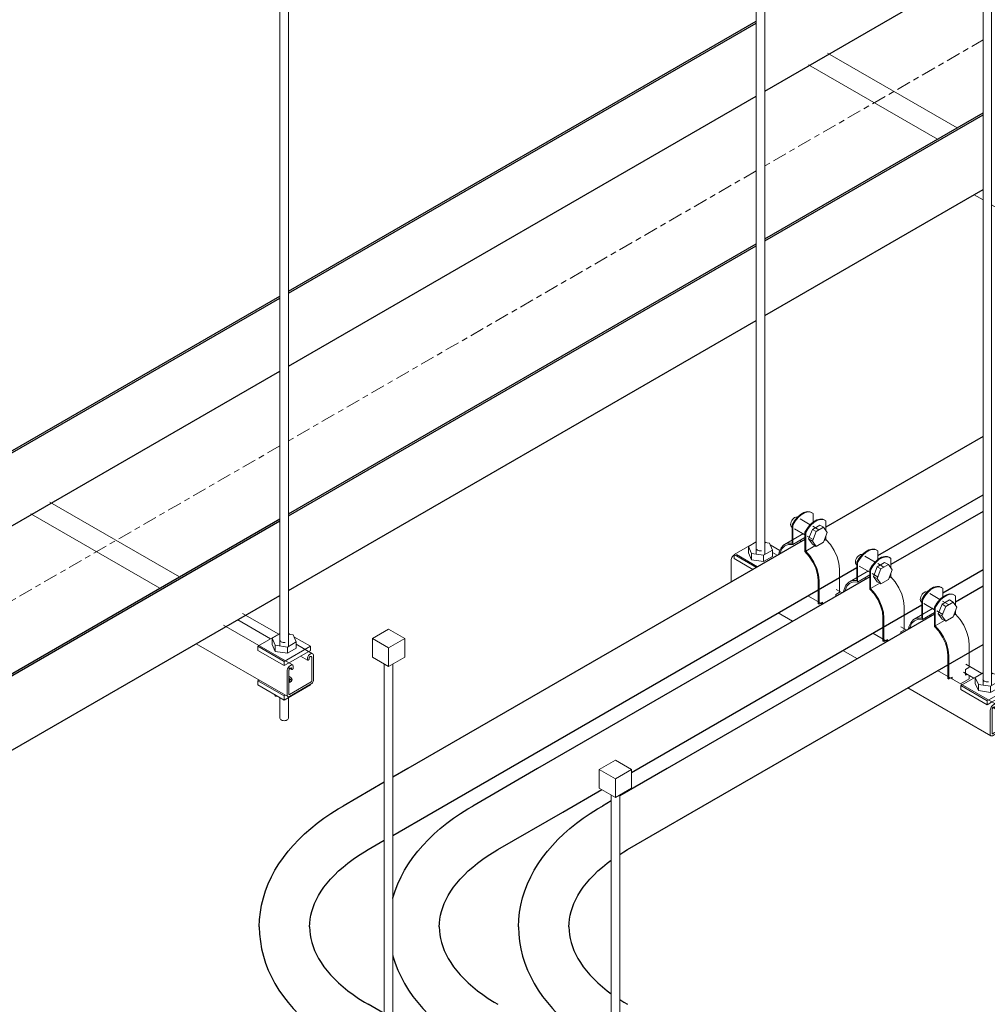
# Model space of a CAD drawing. Header units: inches. Extents: x 413 to 839, y -191 to 127.
# Tile 8 of 10: x 763 to 805, y 51 to 94. Entities that reach past the tile are written whole.
import ezdxf

# ---------------------------------------------------------------- set-up
doc = ezdxf.new("R2010")
doc.units = ezdxf.units.IN
doc.header["$MEASUREMENT"] = 0
doc.linetypes.add('Center', pattern=[1.25, 0.25, -0.1875, 0.625, -0.1875])
for name, color, linetype, lineweight in [('A-GENM', 13, 'Continuous', 9), ('E-CABL-TRAY', 211, 'Continuous', 30), ('E-CABL-TRAY-CNTR', 211, 'Center', 18), ('E-POWR-CNDT', 130, 'Continuous', 30), ('S-BEAM', 12, 'Continuous', 9), ('S-COLS', 52, 'Continuous', 9), ('S-FSTN', 2, 'Continuous', 9)]:
    doc.layers.add(name, color=color, linetype=linetype, lineweight=lineweight)

# ---------------------------------------------------------------- blocks, each defined once
blk = doc.blocks.new('Vertical Rod - Rod-V19-3D - Retail 109 Rack Installation')
at = {"layer": 'S-COLS'}
for p, q in [((618.636, -37.833), (618.636, -67.855)), ((619.011, -67.851), (619.011, -37.832))]:
    blk.add_line(p, q, dxfattribs=at)
blk = doc.blocks.new('GTP - Generic Pt-V24-3D - Retail 109 Rack Installation')
at = {"layer": 'A-GENM'}
for p, q in [((608.923, -30.592), (608.216, -31)), ((609.63, -31), (608.923, -30.592)), ((608.216, -31), (608.923, -31.409)), ((608.216, -31.817), (608.216, -31)), ((608.923, -31.409), (609.63, -31)), ((609.63, -31.817), (609.63, -31)), ((608.923, -32.225), (608.923, -31.409)), ((608.923, -32.225), (608.216, -31.817)), ((609.63, -31.817), (608.923, -32.225))]:
    blk.add_line(p, q, dxfattribs=at)
blk = doc.blocks.new('P1100 - Pipe and Rigid Steel Conduit Clamp - P1117 - 2_-V43-3D - Retail 109 Rack Installation')
at = {"layer": 'A-GENM'}
for p, q in [((797.029, 71.946), (796.586, 72.202)), ((797.111, 72.463), (797.079, 72.482)), ((797.121, 72.452), (797.153, 72.434)), ((797.153, 72.434), (797.153, 72.056)), ((796.223, 71.834), (796.237, 71.826)), ((796.269, 71.923), (796.237, 71.942)), ((796.237, 71.942), (796.237, 71.137)), ((796.269, 71.077), (796.269, 71.923)), ((796.336, 71.769), (796.8, 71.502)), ((797.123, 71.742), (797.449, 71.93)), ((797.411, 71.726), (797.148, 71.878)), ((797.61, 71.837), (797.284, 71.648)), ((797.61, 71.837), (797.449, 71.93)), ((797.773, 71.605), (797.61, 71.837)), ((797.673, 72.139), (797.642, 72.157)), ((797.715, 72.109), (797.683, 72.127)), ((797.715, 71.687), (797.715, 72.109)), ((796.741, 71.566), (795.909, 71.086)), ((796.8, 71.383), (796.269, 71.077)), ((796.8, 71.617), (796.831, 71.599)), ((796.8, 70.771), (796.8, 71.617)), ((796.831, 71.599), (796.831, 70.794)), ((796.898, 71.445), (797.161, 71.293)), ((796.96, 71.321), (797.123, 71.742)), ((797.284, 71.648), (797.121, 71.228)), ((797.284, 71.648), (797.123, 71.742)), ((797.61, 71.184), (797.773, 71.605)), ((797.715, 71.304), (797.715, 71.455)), ((796.831, 70.794), (797.233, 71.026)), ((797.123, 71.089), (796.96, 71.321)), ((796.96, 71.321), (797.121, 71.228)), ((797.121, 71.228), (797.284, 70.996)), ((797.284, 70.996), (797.123, 71.089)), ((797.284, 70.996), (797.61, 71.184)), ((797.64, 71.261), (797.715, 71.304)), ((798.302, 70.004), (798.302, 68.985)), ((797.374, 69.519), (797.374, 68.5)), ((797.418, 68.474), (797.418, 69.494)), ((798.152, 68.898), (798.294, 68.98)), ((798.152, 68.821), (798.152, 68.898)), ((797.374, 68.5), (797.418, 68.474)), ((797.426, 68.479), (797.477, 68.508)), ((797.477, 68.508), (797.568, 68.561)), ((797.524, 68.502), (797.524, 68.536)), ((797.568, 68.561), (797.568, 68.484))]:
    blk.add_line(p, q, dxfattribs=at)
for points in [[(796.171, 71.949, 0), (796.177, 72.005, 0), (796.195, 72.065, 0), (796.223, 72.123, 0), (796.26, 72.177, 0), (796.302, 72.222, 0), (796.348, 72.255, 0), (796.394, 72.275, 0), (796.436, 72.279, 0), (796.467, 72.271, 0)], [(796.237, 71.942, 0), (796.341, 72.118, 0), (796.467, 72.272, 0), (796.607, 72.395, 0), (796.752, 72.479, 0), (796.891, 72.517, 0), (797.017, 72.508, 0), (797.121, 72.452, 0)], [(797.153, 72.434, 0), (797.049, 72.49, 0), (796.923, 72.499, 0), (796.783, 72.46, 0), (796.639, 72.377, 0), (796.499, 72.254, 0), (796.373, 72.099, 0), (796.269, 71.923, 0)], [(796.8, 71.617, 0), (796.903, 71.793, 0), (797.029, 71.948, 0), (797.169, 72.071, 0), (797.314, 72.154, 0), (797.454, 72.192, 0), (797.579, 72.183, 0), (797.683, 72.127, 0)], [(796.223, 71.834, 0), (796.195, 71.861, 0), (796.177, 71.9, 0), (796.171, 71.949, 0)], [(797.715, 72.109, 0), (797.611, 72.165, 0), (797.485, 72.174, 0), (797.346, 72.136, 0), (797.201, 72.052, 0), (797.061, 71.929, 0), (796.935, 71.775, 0), (796.831, 71.599, 0)], [(796.237, 71.137, 0), (796.044, 71.136, 0), (795.88, 71.068, 0), (795.755, 70.935, 0), (795.677, 70.747, 0), (795.66, 70.657, 0)], [(795.714, 70.684, 0), (795.721, 70.713, 0), (795.797, 70.894, 0), (795.92, 71.019, 0), (796.08, 71.082, 0), (796.269, 71.077, 0)], [(796.622, 71.281, 0), (796.605, 71.224, 0), (796.598, 71.194, 0)], [(797.715, 71.304, 0), (797.909, 71.08, 0), (798.073, 70.822, 0), (798.198, 70.546, 0), (798.276, 70.267, 0), (798.302, 70.004, 0)], [(796.8, 70.771, 0), (796.988, 70.558, 0), (797.149, 70.31, 0), (797.271, 70.043, 0), (797.348, 69.774, 0), (797.374, 69.519, 0)], [(797.418, 69.494, 0), (797.392, 69.757, 0), (797.314, 70.035, 0), (797.189, 70.312, 0), (797.025, 70.57, 0), (796.831, 70.794, 0)]]:
    blk.add_polyline3d(points, dxfattribs=at)
blk = doc.blocks.new('P1100 - Pipe and Rigid Steel Conduit Clamp - P1117 - 2_-V44-3D - Retail 109 Rack Installation')
at = {"layer": 'A-GENM'}
for p, q in [((799.858, 70.313), (799.415, 70.569)), ((799.94, 70.83), (799.908, 70.849)), ((799.95, 70.819), (799.981, 70.801)), ((799.981, 70.801), (799.981, 70.423)), ((800.502, 70.506), (800.47, 70.524)), ((800.544, 70.476), (800.512, 70.494)), ((800.544, 70.054), (800.544, 70.476)), ((799.051, 70.201), (799.066, 70.193)), ((799.098, 70.29), (799.066, 70.309)), ((799.066, 70.309), (799.066, 69.504)), ((799.098, 69.444), (799.098, 70.29)), ((799.165, 70.136), (799.628, 69.869)), ((799.788, 69.688), (799.951, 70.109)), ((799.951, 70.109), (800.277, 70.297)), ((800.113, 70.015), (799.951, 70.109)), ((800.239, 70.093), (799.977, 70.245)), ((800.439, 70.204), (800.113, 70.015)), ((800.439, 70.204), (800.277, 70.297)), ((800.602, 69.972), (800.439, 70.204)), ((799.569, 69.933), (798.738, 69.453)), ((799.628, 69.75), (799.098, 69.444)), ((799.628, 69.984), (799.66, 69.966)), ((799.628, 69.138), (799.628, 69.984)), ((799.66, 69.966), (799.66, 69.161)), ((799.727, 69.812), (799.989, 69.66)), ((799.951, 69.456), (799.788, 69.688)), ((799.788, 69.688), (799.95, 69.595)), ((800.113, 70.015), (799.95, 69.595)), ((800.439, 69.551), (800.602, 69.972)), ((800.468, 69.628), (800.544, 69.671)), ((800.544, 69.671), (800.544, 69.822)), ((799.66, 69.161), (800.061, 69.393)), ((799.95, 69.595), (800.113, 69.363)), ((800.113, 69.363), (799.951, 69.456)), ((800.113, 69.363), (800.439, 69.551)), ((801.131, 68.371), (801.131, 67.352)), ((800.202, 67.886), (800.202, 66.867)), ((800.247, 66.841), (800.247, 67.861)), ((800.98, 67.265), (801.122, 67.347)), ((800.98, 67.188), (800.98, 67.265)), ((800.202, 66.867), (800.247, 66.841)), ((800.254, 66.846), (800.305, 66.875)), ((800.308, 66.877), (800.397, 66.928)), ((800.353, 66.877), (800.353, 66.903)), ((800.397, 66.928), (800.397, 66.851))]:
    blk.add_line(p, q, dxfattribs=at)
for points in [[(799, 70.316, 0), (799.006, 70.372, 0), (799.023, 70.432, 0), (799.051, 70.49, 0), (799.088, 70.544, 0), (799.131, 70.589, 0), (799.176, 70.622, 0), (799.222, 70.642, 0), (799.265, 70.646, 0), (799.295, 70.638, 0)], [(799.066, 70.309, 0), (799.17, 70.485, 0), (799.296, 70.639, 0), (799.435, 70.762, 0), (799.58, 70.846, 0), (799.72, 70.884, 0), (799.846, 70.875, 0), (799.95, 70.819, 0)], [(799.981, 70.801, 0), (799.878, 70.857, 0), (799.752, 70.866, 0), (799.612, 70.827, 0), (799.467, 70.744, 0), (799.328, 70.621, 0), (799.202, 70.466, 0), (799.098, 70.29, 0)], [(799.628, 69.984, 0), (799.732, 70.16, 0), (799.858, 70.315, 0), (799.998, 70.438, 0), (800.142, 70.521, 0), (800.282, 70.559, 0), (800.408, 70.55, 0), (800.512, 70.494, 0)], [(800.544, 70.476, 0), (800.44, 70.532, 0), (800.314, 70.541, 0), (800.174, 70.503, 0), (800.029, 70.419, 0), (799.89, 70.296, 0), (799.764, 70.142, 0), (799.66, 69.966, 0)], [(799.051, 70.201, 0), (799.023, 70.228, 0), (799.006, 70.267, 0), (799, 70.316, 0)], [(799.45, 69.648, 0), (799.433, 69.591, 0), (799.426, 69.561, 0)], [(800.544, 69.671, 0), (800.737, 69.447, 0), (800.901, 69.189, 0), (801.026, 68.913, 0), (801.104, 68.634, 0), (801.131, 68.371, 0)], [(799.066, 69.504, 0), (798.872, 69.503, 0), (798.708, 69.435, 0), (798.583, 69.302, 0), (798.505, 69.114, 0), (798.488, 69.024, 0)], [(798.542, 69.051, 0), (798.549, 69.08, 0), (798.626, 69.261, 0), (798.748, 69.386, 0), (798.909, 69.449, 0), (799.098, 69.444, 0)], [(799.628, 69.138, 0), (799.817, 68.925, 0), (799.977, 68.677, 0), (800.1, 68.41, 0), (800.176, 68.141, 0), (800.202, 67.886, 0)], [(800.247, 67.861, 0), (800.22, 68.124, 0), (800.142, 68.402, 0), (800.017, 68.679, 0), (799.853, 68.937, 0), (799.66, 69.161, 0)]]:
    blk.add_polyline3d(points, dxfattribs=at)
blk = doc.blocks.new('P1100 - Pipe and Rigid Steel Conduit Clamp - P1117 - 2_-V45-3D - Retail 109 Rack Installation')
at = {"layer": 'A-GENM'}
for p, q in [((802.768, 69.197), (802.736, 69.216)), ((802.778, 69.186), (802.81, 69.168)), ((802.686, 68.68), (802.243, 68.936)), ((802.81, 69.168), (802.81, 68.79)), ((803.33, 68.873), (803.298, 68.891)), ((803.372, 68.843), (803.34, 68.861)), ((803.372, 68.421), (803.372, 68.843)), ((801.88, 68.568), (801.894, 68.56)), ((801.926, 68.657), (801.894, 68.676)), ((801.894, 68.676), (801.894, 67.871)), ((801.926, 67.811), (801.926, 68.657)), ((801.993, 68.503), (802.456, 68.236)), ((802.456, 68.351), (802.488, 68.333)), ((802.456, 67.505), (802.456, 68.351)), ((802.488, 68.333), (802.488, 67.528)), ((802.616, 68.055), (802.779, 68.476)), ((802.941, 68.382), (802.778, 67.962)), ((802.779, 68.476), (803.106, 68.664)), ((802.941, 68.382), (802.779, 68.476)), ((803.068, 68.46), (802.805, 68.612)), ((803.267, 68.571), (802.941, 68.382)), ((803.267, 68.571), (803.106, 68.664)), ((803.43, 68.339), (803.267, 68.571)), ((803.267, 67.918), (803.43, 68.339)), ((802.397, 68.3), (801.566, 67.82)), ((802.456, 68.117), (801.926, 67.811)), ((802.555, 68.179), (802.818, 68.027)), ((802.779, 67.823), (802.616, 68.055)), ((802.616, 68.055), (802.778, 67.962)), ((802.778, 67.962), (802.941, 67.73)), ((802.941, 67.73), (803.267, 67.918)), ((803.297, 67.995), (803.372, 68.038)), ((803.372, 68.038), (803.372, 68.189)), ((802.488, 67.528), (802.89, 67.76)), ((802.941, 67.73), (802.779, 67.823)), ((803.959, 66.738), (803.959, 65.719)), ((803.031, 66.253), (803.031, 65.234)), ((803.075, 65.208), (803.075, 66.228)), ((803.809, 65.632), (803.951, 65.714)), ((803.809, 65.376), (803.809, 65.632)), ((803.809, 65.427), (803.835, 65.442)), ((803.88, 65.417), (803.809, 65.376)), ((803.959, 65.37), (803.959, 65.215)), ((803.031, 65.234), (803.075, 65.208)), ((803.083, 65.213), (803.134, 65.242)), ((803.134, 65.242), (803.225, 65.295)), ((803.181, 65.235), (803.181, 65.27)), ((803.225, 65.295), (803.225, 65.209)), ((803.959, 65.215), (803.588, 65))]:
    blk.add_line(p, q, dxfattribs=at)
for points in [[(801.894, 68.676, 0), (801.998, 68.852, 0), (802.124, 69.006, 0), (802.264, 69.129, 0), (802.408, 69.213, 0), (802.548, 69.251, 0), (802.674, 69.242, 0), (802.778, 69.186, 0)], [(802.81, 69.168, 0), (802.706, 69.224, 0), (802.58, 69.233, 0), (802.44, 69.194, 0), (802.296, 69.111, 0), (802.156, 68.988, 0), (802.03, 68.833, 0), (801.926, 68.657, 0)], [(801.828, 68.683, 0), (801.834, 68.739, 0), (801.852, 68.799, 0), (801.88, 68.857, 0), (801.916, 68.911, 0), (801.959, 68.956, 0), (802.005, 68.989, 0), (802.051, 69.009, 0), (802.093, 69.013, 0), (802.123, 69.005, 0)], [(802.456, 68.351, 0), (802.56, 68.527, 0), (802.686, 68.682, 0), (802.826, 68.805, 0), (802.971, 68.888, 0), (803.11, 68.926, 0), (803.236, 68.917, 0), (803.34, 68.861, 0)], [(803.372, 68.843, 0), (803.268, 68.899, 0), (803.142, 68.908, 0), (803.002, 68.87, 0), (802.858, 68.786, 0), (802.718, 68.663, 0), (802.592, 68.509, 0), (802.488, 68.333, 0)], [(801.88, 68.568, 0), (801.852, 68.595, 0), (801.834, 68.634, 0), (801.828, 68.683, 0)], [(802.278, 68.015, 0), (802.261, 67.958, 0), (802.255, 67.928, 0)], [(803.372, 68.038, 0), (803.566, 67.814, 0), (803.73, 67.556, 0), (803.854, 67.28, 0), (803.932, 67.001, 0), (803.959, 66.738, 0)], [(801.894, 67.871, 0), (801.701, 67.87, 0), (801.537, 67.802, 0), (801.412, 67.669, 0), (801.334, 67.481, 0), (801.317, 67.391, 0)], [(801.371, 67.418, 0), (801.378, 67.447, 0), (801.454, 67.628, 0), (801.577, 67.753, 0), (801.737, 67.816, 0), (801.926, 67.811, 0)], [(802.456, 67.505, 0), (802.645, 67.292, 0), (802.806, 67.044, 0), (802.928, 66.777, 0), (803.005, 66.508, 0), (803.031, 66.253, 0)], [(803.075, 66.228, 0), (803.049, 66.491, 0), (802.971, 66.769, 0), (802.846, 67.046, 0), (802.682, 67.304, 0), (802.488, 67.528, 0)]]:
    blk.add_polyline3d(points, dxfattribs=at)
blk = doc.blocks.new('P1060 Series Square Washer - P1064 - Rod Dia 1_2_-V46-3D - Retail 109 Rack Installation')
at = {"layer": 'S-FSTN'}
for p, q in [((793.706, 70.643), (794.669, 71.199)), ((795.113, 71.157), (795.044, 71.197)), ((795.705, 70.815), (795.278, 71.062)), ((793.706, 70.464), (793.706, 70.643)), ((793.706, 70.643), (794.678, 70.081)), ((794.524, 69.992), (793.706, 70.464))]:
    blk.add_line(p, q, dxfattribs=at)
blk = doc.blocks.new('P1060 Series Square Washer - P1064 - Rod Dia 1_2_-V21-3D - Retail 109 Rack Installation')
at = {"layer": 'S-FSTN'}
for p, q in [((617.674, -67.871), (618.636, -67.315)), ((619.08, -67.356), (619.011, -67.316)), ((619.972, -67.871), (619.246, -67.452)), ((617.674, -68.049), (617.674, -67.871)), ((617.674, -67.871), (618.823, -68.534)), ((619.972, -67.871), (618.823, -68.534)), ((619.972, -68.049), (619.972, -67.871)), ((618.823, -68.713), (617.674, -68.049)), ((619.014, -68.602), (619.972, -68.049)), ((618.823, -68.534), (618.823, -68.713)), ((618.823, -68.713), (619.014, -68.602))]:
    blk.add_line(p, q, dxfattribs=at)
blk = doc.blocks.new('Hex_Nut - P1064 - Rod Dia 1_2_-V22-3D - Retail 109 Rack Installation')
at = {"layer": 'S-FSTN'}
for p, q in [((608.737, -61.608), (608.398, -61.804)), ((608.398, -61.804), (608.534, -62.11)), ((608.398, -62.074), (608.398, -61.804)), ((609.313, -61.66), (609.112, -61.63)), ((609.448, -61.966), (609.313, -61.66)), ((608.534, -62.38), (608.398, -62.074)), ((608.534, -62.11), (609.064, -62.188)), ((608.534, -62.11), (608.534, -62.38)), ((608.742, -61.913), (608.736, -61.885)), ((608.761, -61.939), (608.743, -61.915)), ((608.791, -61.962), (608.762, -61.94)), ((608.829, -61.979), (608.791, -61.962)), ((608.875, -61.99), (608.83, -61.979)), ((608.923, -61.993), (608.875, -61.99)), ((608.972, -61.99), (608.924, -61.993)), ((609.064, -62.188), (609.448, -61.966)), ((609.064, -62.458), (609.064, -62.188)), ((609.448, -62.236), (609.064, -62.458)), ((609.448, -62.236), (609.448, -61.966)), ((609.064, -62.458), (608.534, -62.38))]:
    blk.add_line(p, q, dxfattribs=at)
blk = doc.blocks.new('Channel - Beam Loading - P1000-V47-3D - Retail 109 Rack Installation')
at = {"layer": 'S-BEAM'}
for p, q in [((794.733, 70.113), (793.811, 70.645)), ((795.59, 70.608), (795.38, 70.729)), ((793.573, 69.444), (793.573, 70.378)), ((797.562, 68.48), (796.93, 68.845)), ((798.419, 68.975), (798.16, 69.124)), ((795.628, 68.093), (796.259, 67.728)), ((801.247, 67.342), (800.989, 67.491)), ((800.39, 66.847), (799.759, 67.212)), ((798.456, 66.46), (799.088, 66.095)), ((804.518, 65.454), (803.817, 65.858)), ((805.125, 64.114), (802.587, 65.579)), ((803.722, 65.506), (804.164, 65.25)), ((805.995, 64.601), (805.279, 65.014)), ((801.285, 64.827), (804.915, 62.731)), ((805.474, 64.494), (805.781, 64.317)), ((805.896, 64.591), (805.865, 64.574)), ((805.867, 64.458), (805.896, 64.475)), ((806.036, 63.456), (806.036, 64.51)), ((805.057, 64.107), (805.028, 64.09)), ((805.153, 63.985), (805.153, 64.051)), ((805.77, 64.409), (805.77, 64.341)), ((805.845, 64.384), (805.845, 64.42)), ((805.962, 64.437), (805.962, 63.414)), ((804.887, 63.847), (804.887, 62.793)), ((804.961, 62.836), (804.961, 63.859)), ((804.975, 63.984), (805.089, 63.917)), ((805.028, 63.974), (805.056, 63.991)), ((805.079, 63.978), (805.079, 63.942)), ((805.94, 63.376), (804.983, 62.824)), ((804.983, 62.738), (805.94, 63.29))]:
    blk.add_line(p, q, dxfattribs=at)
for points in [[(793.573, 70.378, 0), (793.578, 70.423, 0), (793.592, 70.471, 0), (793.615, 70.517, 0), (793.644, 70.56, 0), (793.678, 70.595, 0), (793.706, 70.617, 0)], [(805.865, 64.574, 0), (805.841, 64.556, 0), (805.818, 64.531, 0), (805.798, 64.502, 0), (805.783, 64.471, 0), (805.773, 64.439, 0), (805.77, 64.409, 0)], [(805.845, 64.42, 0), (805.845, 64.427, 0), (805.848, 64.435, 0), (805.851, 64.442, 0), (805.856, 64.449, 0), (805.861, 64.454, 0), (805.867, 64.458, 0)], [(806.036, 64.51, 0), (806.031, 64.549, 0), (806.017, 64.58, 0), (805.995, 64.601, 0), (805.966, 64.61, 0), (805.932, 64.607, 0), (805.896, 64.591, 0)], [(805.896, 64.475, 0), (805.913, 64.482, 0), (805.929, 64.484, 0), (805.942, 64.48, 0), (805.953, 64.47, 0), (805.96, 64.455, 0), (805.962, 64.437, 0)], [(805.028, 64.09, 0), (804.991, 64.063, 0), (804.957, 64.028, 0), (804.928, 63.985, 0), (804.906, 63.939, 0), (804.892, 63.891, 0), (804.887, 63.847, 0)], [(805.153, 64.051, 0), (805.15, 64.078, 0), (805.14, 64.099, 0), (805.125, 64.114, 0), (805.105, 64.12, 0), (805.082, 64.117, 0), (805.057, 64.107, 0)], [(805.77, 64.341, 0), (805.771, 64.331, 0), (805.774, 64.323, 0), (805.779, 64.318, 0), (805.786, 64.315, 0), (805.794, 64.314, 0), (805.803, 64.317, 0), (805.812, 64.322, 0), (805.821, 64.33, 0), (805.829, 64.339, 0), (805.835, 64.35, 0), (805.84, 64.361, 0), (805.844, 64.373, 0), (805.845, 64.384, 0)], [(804.961, 63.859, 0), (804.964, 63.88, 0), (804.97, 63.903, 0), (804.981, 63.924, 0), (804.994, 63.945, 0), (805.01, 63.961, 0), (805.028, 63.974, 0)], [(805.056, 63.991, 0), (805.062, 63.993, 0), (805.067, 63.994, 0), (805.072, 63.992, 0), (805.076, 63.989, 0), (805.078, 63.984, 0), (805.079, 63.978, 0)], [(805.079, 63.942, 0), (805.08, 63.932, 0), (805.083, 63.924, 0), (805.088, 63.918, 0), (805.095, 63.915, 0), (805.103, 63.915, 0), (805.111, 63.918, 0), (805.12, 63.923, 0), (805.129, 63.93, 0), (805.137, 63.94, 0), (805.144, 63.951, 0), (805.149, 63.962, 0), (805.152, 63.974, 0), (805.153, 63.985, 0)], [(805.94, 63.29, 0), (805.965, 63.308, 0), (805.988, 63.332, 0), (806.008, 63.362, 0), (806.023, 63.393, 0), (806.033, 63.426, 0), (806.036, 63.456, 0)], [(805.962, 63.414, 0), (805.961, 63.407, 0), (805.959, 63.4, 0), (805.955, 63.392, 0), (805.951, 63.386, 0), (805.945, 63.38, 0), (805.94, 63.376, 0)], [(804.887, 62.793, 0), (804.89, 62.766, 0), (804.9, 62.745, 0), (804.915, 62.731, 0), (804.935, 62.725, 0), (804.958, 62.727, 0), (804.983, 62.738, 0)], [(804.983, 62.824, 0), (804.978, 62.821, 0), (804.972, 62.821, 0), (804.968, 62.822, 0), (804.964, 62.825, 0), (804.962, 62.83, 0), (804.961, 62.836, 0)]]:
    blk.add_polyline3d(points, dxfattribs=at)
blk = doc.blocks.new('Vertical Rod - Rod-1204655-3D - Retail 109 Rack Installation')
at = {"layer": 'S-COLS'}
for p, q in [((689.035, 49.421), (689.035, 17.664)), ((689.41, 17.668), (689.41, 49.423)), ((689.035, 15.409), (689.035, 14.509)), ((689.41, 14.509), (689.41, 15.411))]:
    blk.add_line(p, q, dxfattribs=at)
for points in [[(689.355, 14.433, 0), (689.316, 14.416, 0), (689.271, 14.405, 0), (689.222, 14.401, 0), (689.174, 14.405, 0), (689.128, 14.416, 0), (689.09, 14.433, 0), (689.06, 14.455, 0), (689.041, 14.481, 0), (689.035, 14.509, 0)], [(689.41, 14.509, 0), (689.403, 14.481, 0), (689.385, 14.455, 0), (689.355, 14.433, 0)]]:
    blk.add_polyline3d(points, dxfattribs=at)
blk = doc.blocks.new('P1060 Series Square Washer - P1064 - Rod Dia 1_2_-V27-3D - Retail 109 Rack Installation')
at = {"layer": 'S-FSTN'}
for p, q in [((688.072, 17.649), (689.035, 18.204)), ((689.479, 18.163), (689.41, 18.203)), ((690.37, 17.649), (689.644, 18.068)), ((688.072, 17.47), (688.072, 17.649)), ((688.072, 17.649), (689.221, 16.985)), ((690.37, 17.649), (689.221, 16.985)), ((690.37, 17.47), (690.37, 17.649)), ((689.221, 16.807), (688.072, 17.47)), ((689.412, 16.917), (690.37, 17.47)), ((689.221, 16.985), (689.221, 16.807)), ((689.221, 16.807), (689.412, 16.917))]:
    blk.add_line(p, q, dxfattribs=at)
blk = doc.blocks.new('P1060 Series Square Washer - P1064 - Rod Dia 1_2_-V28-3D - Retail 109 Rack Installation')
at = {"layer": 'S-FSTN'}
for p, q in [((688.072, 16.144), (688.121, 16.172)), ((688.072, 15.965), (688.072, 16.144)), ((688.072, 16.144), (689.221, 15.481)), ((689.221, 15.302), (688.072, 15.965)), ((689.221, 15.302), (690.37, 15.965)), ((690.37, 15.965), (690.37, 15.99)), ((689.27, 15.509), (689.221, 15.481)), ((689.221, 15.481), (689.221, 15.302))]:
    blk.add_line(p, q, dxfattribs=at)
blk.add_polyline3d([(689.437, 16.216, 0), (689.462, 16.181, 0), (689.471, 16.144, 0), (689.462, 16.107, 0), (689.437, 16.072, 0)], dxfattribs=at)
blk = doc.blocks.new('Hex_Nut - P1064 - Rod Dia 1_2_-V49-3D - Retail 109 Rack Installation')
at = {"layer": 'S-FSTN'}
for p, q in [((773.888, 67.185), (773.549, 66.99)), ((774.463, 67.134), (774.262, 67.163)), ((774.599, 66.827), (774.463, 67.134)), ((773.549, 66.99), (773.684, 66.684)), ((773.549, 66.72), (773.549, 66.99)), ((773.684, 66.414), (773.549, 66.72)), ((773.684, 66.684), (774.214, 66.606)), ((773.684, 66.684), (773.684, 66.414)), ((773.941, 66.832), (773.912, 66.854)), ((773.98, 66.815), (773.942, 66.832)), ((774.025, 66.804), (773.981, 66.815)), ((774.074, 66.8), (774.026, 66.804)), ((774.122, 66.804), (774.074, 66.8)), ((774.214, 66.606), (774.599, 66.827)), ((774.214, 66.335), (774.214, 66.606)), ((774.599, 66.557), (774.599, 66.827)), ((774.214, 66.335), (773.684, 66.414)), ((774.599, 66.557), (774.214, 66.335))]:
    blk.add_line(p, q, dxfattribs=at)
blk.add_polyline3d([(773.911, 66.855, 0), (773.893, 66.881, 0), (773.886, 66.909, 0)], dxfattribs=at)
blk = doc.blocks.new('Hex_Nut - P1064 - Rod Dia 1_2_-V30-3D - Retail 109 Rack Installation')
at = {"layer": 'S-FSTN'}
for p, q in [((688.831, 15.47), (688.798, 15.546)), ((688.831, 15.527), (688.831, 15.47)), ((688.963, 15.451), (688.831, 15.47))]:
    blk.add_line(p, q, dxfattribs=at)
blk = doc.blocks.new('Channel - Beam Loading T-Series - P1000T-1204555-3D - Retail 109 Rack Installation')
at = {"layer": 'S-BEAM'}
for p, q in [((684.648, 20.678), (678.996, 23.942)), ((683.791, 20.183), (678.164, 23.432)), ((688.992, 18.171), (687.41, 19.084)), ((689.591, 16.835), (686.578, 18.574)), ((687.194, 18.801), (688.631, 17.971)), ((685.388, 17.758), (689.382, 15.452)), ((690.461, 17.322), (689.746, 17.735)), ((689.934, 17.219), (690.247, 17.038)), ((690.362, 17.312), (690.332, 17.295)), ((690.333, 17.18), (690.362, 17.196)), ((690.502, 16.178), (690.502, 17.231)), ((689.523, 16.828), (689.494, 16.811)), ((689.62, 16.706), (689.62, 16.772)), ((690.236, 17.13), (690.236, 17.062)), ((690.311, 17.105), (690.311, 17.141)), ((690.428, 17.158), (690.428, 16.135)), ((689.353, 16.568), (689.353, 15.514)), ((689.428, 15.558), (689.428, 16.58)), ((689.428, 16.339), (689.486, 16.306)), ((689.441, 16.705), (689.556, 16.639)), ((689.494, 16.695), (689.523, 16.712)), ((689.545, 16.699), (689.545, 16.663)), ((689.486, 16.22), (689.428, 16.253)), ((690.406, 16.097), (689.45, 15.545)), ((689.45, 15.459), (690.406, 16.011))]:
    blk.add_line(p, q, dxfattribs=at)
for points in [[(690.332, 17.295, 0), (690.307, 17.277, 0), (690.284, 17.253, 0), (690.264, 17.224, 0), (690.249, 17.192, 0), (690.24, 17.16, 0), (690.236, 17.13, 0)], [(690.502, 17.231, 0), (690.498, 17.271, 0), (690.484, 17.302, 0), (690.461, 17.322, 0), (690.432, 17.331, 0), (690.398, 17.328, 0), (690.362, 17.312, 0)], [(690.362, 17.196, 0), (690.379, 17.204, 0), (690.395, 17.205, 0), (690.409, 17.201, 0), (690.419, 17.191, 0), (690.426, 17.177, 0), (690.428, 17.158, 0)], [(689.494, 16.811, 0), (689.458, 16.785, 0), (689.424, 16.749, 0), (689.395, 16.706, 0), (689.372, 16.66, 0), (689.358, 16.613, 0), (689.353, 16.568, 0)], [(689.62, 16.772, 0), (689.616, 16.799, 0), (689.607, 16.821, 0), (689.591, 16.835, 0), (689.571, 16.841, 0), (689.548, 16.839, 0), (689.523, 16.828, 0)], [(690.236, 17.062, 0), (690.238, 17.052, 0), (690.241, 17.044, 0), (690.246, 17.039, 0), (690.253, 17.036, 0), (690.261, 17.036, 0), (690.269, 17.038, 0), (690.278, 17.043, 0), (690.287, 17.051, 0), (690.295, 17.06, 0), (690.302, 17.071, 0), (690.307, 17.083, 0), (690.31, 17.094, 0), (690.311, 17.105, 0)], [(690.311, 17.141, 0), (690.312, 17.148, 0), (690.314, 17.156, 0), (690.318, 17.163, 0), (690.322, 17.17, 0), (690.327, 17.175, 0), (690.333, 17.18, 0)], [(689.428, 16.58, 0), (689.43, 16.601, 0), (689.437, 16.624, 0), (689.447, 16.646, 0), (689.461, 16.666, 0), (689.477, 16.683, 0), (689.494, 16.695, 0)], [(689.523, 16.712, 0), (689.529, 16.714, 0), (689.534, 16.715, 0), (689.538, 16.713, 0), (689.542, 16.71, 0), (689.544, 16.705, 0), (689.545, 16.699, 0)], [(689.545, 16.663, 0), (689.546, 16.653, 0), (689.549, 16.645, 0), (689.554, 16.64, 0), (689.561, 16.637, 0), (689.569, 16.636, 0), (689.578, 16.639, 0), (689.587, 16.644, 0), (689.595, 16.652, 0), (689.603, 16.661, 0), (689.61, 16.672, 0), (689.615, 16.683, 0), (689.618, 16.695, 0), (689.62, 16.706, 0)], [(689.486, 16.306, 0), (689.531, 16.272, 0), (689.559, 16.233, 0), (689.568, 16.191, 0), (689.559, 16.149, 0), (689.531, 16.11, 0), (689.486, 16.076, 0), (689.428, 16.05, 0)], [(689.558, 16.149, 0), (689.531, 16.186, 0), (689.486, 16.22, 0)], [(690.406, 16.011, 0), (690.431, 16.029, 0), (690.454, 16.054, 0), (690.474, 16.083, 0), (690.489, 16.115, 0), (690.499, 16.147, 0), (690.502, 16.178, 0)], [(690.428, 16.135, 0), (690.428, 16.128, 0), (690.425, 16.121, 0), (690.422, 16.114, 0), (690.417, 16.107, 0), (690.412, 16.101, 0), (690.406, 16.097, 0)], [(689.353, 15.514, 0), (689.357, 15.488, 0), (689.366, 15.466, 0), (689.382, 15.452, 0), (689.402, 15.446, 0), (689.425, 15.448, 0), (689.45, 15.459, 0)], [(689.45, 15.545, 0), (689.444, 15.542, 0), (689.439, 15.542, 0), (689.434, 15.543, 0), (689.431, 15.547, 0), (689.428, 15.551, 0), (689.428, 15.558, 0)]]:
    blk.add_polyline3d(points, dxfattribs=at)
blk = doc.blocks.new('Channel - Beam Loading T-Series - P1000T-V53-3D - Retail 109 Rack Installation')
at = {"layer": 'S-BEAM'}
for p, q in [((803.442, 89.264), (797.79, 92.528)), ((802.585, 88.769), (796.958, 92.018)), ((807.785, 86.756), (806.204, 87.669)), ((805.988, 87.386), (807.425, 86.557)), ((808.385, 85.42), (805.372, 87.16)), ((804.182, 86.343), (804.57, 86.119)), ((809.255, 85.908), (808.54, 86.321)), ((804.943, 85.904), (808.176, 84.038)), ((808.728, 85.804), (809.041, 85.624)), ((809.03, 85.716), (809.03, 85.648)), ((809.105, 85.691), (809.105, 85.727)), ((809.156, 85.898), (809.126, 85.88)), ((809.127, 85.765), (809.156, 85.782)), ((809.222, 85.744), (809.222, 84.721)), ((809.296, 84.763), (809.296, 85.817)), ((808.147, 85.153), (808.147, 84.1)), ((808.222, 84.143), (808.222, 85.166)), ((808.235, 85.291), (808.35, 85.224)), ((808.317, 85.414), (808.288, 85.397)), ((808.288, 85.281), (808.317, 85.298)), ((808.339, 85.285), (808.339, 85.249)), ((808.413, 85.292), (808.413, 85.358)), ((808.222, 84.925), (808.28, 84.891)), ((808.28, 84.805), (808.222, 84.839)), ((809.2, 84.683), (808.244, 84.131)), ((808.244, 84.045), (809.2, 84.597))]:
    blk.add_line(p, q, dxfattribs=at)
for points in [[(809.126, 85.88, 0), (809.101, 85.863, 0), (809.078, 85.838, 0), (809.058, 85.809, 0), (809.043, 85.778, 0), (809.034, 85.746, 0), (809.03, 85.716, 0)], [(809.03, 85.648, 0), (809.031, 85.638, 0), (809.035, 85.63, 0), (809.04, 85.625, 0), (809.047, 85.622, 0), (809.054, 85.621, 0), (809.063, 85.624, 0), (809.072, 85.629, 0), (809.081, 85.637, 0), (809.089, 85.646, 0), (809.096, 85.657, 0), (809.101, 85.668, 0), (809.104, 85.68, 0), (809.105, 85.691, 0)], [(809.105, 85.727, 0), (809.106, 85.734, 0), (809.108, 85.742, 0), (809.111, 85.749, 0), (809.116, 85.756, 0), (809.121, 85.761, 0), (809.127, 85.765, 0)], [(809.296, 85.817, 0), (809.292, 85.856, 0), (809.278, 85.887, 0), (809.255, 85.908, 0), (809.226, 85.917, 0), (809.192, 85.914, 0), (809.156, 85.898, 0)], [(809.156, 85.782, 0), (809.173, 85.789, 0), (809.189, 85.791, 0), (809.203, 85.787, 0), (809.213, 85.777, 0), (809.22, 85.762, 0), (809.222, 85.744, 0)], [(808.288, 85.397, 0), (808.252, 85.37, 0), (808.218, 85.335, 0), (808.189, 85.292, 0), (808.166, 85.245, 0), (808.152, 85.198, 0), (808.147, 85.153, 0)], [(808.222, 85.166, 0), (808.224, 85.187, 0), (808.231, 85.209, 0), (808.241, 85.231, 0), (808.255, 85.251, 0), (808.271, 85.268, 0), (808.288, 85.281, 0)], [(808.413, 85.358, 0), (808.41, 85.385, 0), (808.401, 85.406, 0), (808.385, 85.42, 0), (808.365, 85.427, 0), (808.342, 85.424, 0), (808.317, 85.414, 0)], [(808.317, 85.298, 0), (808.323, 85.3, 0), (808.328, 85.301, 0), (808.332, 85.299, 0), (808.336, 85.296, 0), (808.338, 85.291, 0), (808.339, 85.285, 0)], [(808.339, 85.249, 0), (808.34, 85.239, 0), (808.343, 85.231, 0), (808.348, 85.225, 0), (808.355, 85.222, 0), (808.363, 85.222, 0), (808.372, 85.225, 0), (808.381, 85.23, 0), (808.389, 85.237, 0), (808.397, 85.247, 0), (808.404, 85.258, 0), (808.409, 85.269, 0), (808.412, 85.281, 0), (808.413, 85.292, 0)], [(808.28, 84.891, 0), (808.325, 84.858, 0), (808.353, 84.819, 0), (808.362, 84.777, 0), (808.353, 84.735, 0), (808.325, 84.695, 0), (808.28, 84.662, 0), (808.222, 84.636, 0)], [(808.352, 84.735, 0), (808.325, 84.772, 0), (808.28, 84.805, 0)], [(809.2, 84.597, 0), (809.225, 84.615, 0), (809.248, 84.639, 0), (809.268, 84.669, 0), (809.283, 84.7, 0), (809.293, 84.733, 0), (809.296, 84.763, 0)], [(809.222, 84.721, 0), (809.221, 84.714, 0), (809.219, 84.707, 0), (809.216, 84.699, 0), (809.211, 84.693, 0), (809.206, 84.687, 0), (809.2, 84.683, 0)], [(808.147, 84.1, 0), (808.151, 84.073, 0), (808.16, 84.052, 0), (808.176, 84.038, 0), (808.196, 84.032, 0), (808.219, 84.034, 0), (808.244, 84.045, 0)], [(808.244, 84.131, 0), (808.238, 84.128, 0), (808.233, 84.128, 0), (808.228, 84.129, 0), (808.225, 84.132, 0), (808.222, 84.137, 0), (808.222, 84.143, 0)]]:
    blk.add_polyline3d(points, dxfattribs=at)

msp = doc.modelspace()

# ---------------------------------------------------------------- linework, layer by layer
at = {"layer": 'E-CABL-TRAY'}
for p, q in [((795.044, 90.865), (804.047, 96.064)), ((774.263, 82.133), (794.67, 93.916)), ((774.263, 82.052), (794.67, 93.834)), ((774.263, 78.867), (794.671, 90.65)), ((795.044, 84.415), (804.569, 89.915)), ((795.044, 84.333), (804.569, 89.833)), ((795.044, 81.067), (804.57, 86.567)), ((774.261, 72.416), (794.669, 84.198)), ((774.261, 72.335), (794.669, 84.117)), ((731.836, 57.638), (773.888, 81.917)), ((731.836, 57.557), (773.888, 81.835)), ((774.262, 69.069), (794.669, 80.851)), ((731.836, 54.372), (773.888, 78.651)), ((731.835, 47.921), (773.888, 72.2)), ((731.835, 47.84), (773.888, 72.119)), ((731.836, 44.574), (773.888, 68.853))]:
    msp.add_line(p, q, dxfattribs=at)
at = {"layer": 'E-CABL-TRAY-CNTR'}
for p, q in [((795.044, 87.599), (804.569, 93.099)), ((774.261, 75.6), (794.669, 87.383)), ((731.834, 51.105), (773.888, 75.385))]:
    msp.add_line(p, q, dxfattribs=at)
at = {"layer": 'E-POWR-CNDT'}
for p, q in [((804.568, 75.791), (797.715, 71.835)), ((799.981, 70.606), (804.568, 73.255)), ((804.568, 72.525), (800.544, 70.202)), ((796.8, 71.306), (779.472, 61.302)), ((780.571, 59.4), (799.066, 70.078)), ((799.628, 69.673), (785.129, 61.302)), ((802.81, 68.973), (804.568, 69.989)), ((804.568, 69.259), (803.372, 68.569)), ((789.235, 61.136), (801.894, 68.445)), ((802.456, 68.04), (790.786, 61.302)), ((791.884, 59.4), (804.568, 66.723)), ((779.472, 61.302), (778.818, 60.924)), ((785.129, 61.302), (782.301, 59.669)), ((790.786, 61.302), (788.717, 60.108)), ((778.444, 60.708), (776.644, 59.669)), ((786.228, 59.4), (787.932, 60.383)), ((788.342, 59.891), (787.958, 59.669)), ((778.818, 58.387), (780.571, 59.4)), ((783.399, 57.767), (786.228, 59.4)), ((789.056, 57.767), (791.884, 59.4)), ((777.742, 57.767), (778.444, 58.172)), ((778.443, 50.611), (777.742, 51.015))]:
    msp.add_line(p, q, dxfattribs=at)
for points in [[(772.99, 54.391, 0), (773.001, 54.712, 0), (773.035, 55.031, 0), (773.09, 55.348, 0), (773.166, 55.662, 0), (773.264, 55.971, 0), (773.381, 56.274, 0), (773.518, 56.572, 0), (773.674, 56.863, 0), (773.848, 57.147, 0), (774.039, 57.423, 0), (774.247, 57.692, 0), (774.471, 57.952, 0), (774.71, 58.205, 0), (774.964, 58.449, 0), (775.232, 58.686, 0), (775.513, 58.913, 0), (775.808, 59.133, 0), (776.115, 59.343, 0), (776.435, 59.546, 0), (776.644, 59.669, 0)], [(778.818, 55.639, 0), (778.823, 55.662, 0), (778.92, 55.971, 0), (779.038, 56.274, 0), (779.175, 56.572, 0), (779.331, 56.863, 0), (779.505, 57.147, 0), (779.696, 57.423, 0), (779.904, 57.692, 0), (780.128, 57.952, 0), (780.367, 58.205, 0), (780.62, 58.449, 0), (780.888, 58.686, 0), (781.17, 58.913, 0), (781.465, 59.133, 0), (781.772, 59.343, 0), (782.092, 59.546, 0), (782.301, 59.669, 0)], [(784.304, 54.391, 0), (784.315, 54.712, 0), (784.348, 55.031, 0), (784.403, 55.348, 0), (784.48, 55.662, 0), (784.577, 55.971, 0), (784.695, 56.274, 0), (784.832, 56.572, 0), (784.988, 56.863, 0), (785.162, 57.147, 0), (785.353, 57.423, 0), (785.561, 57.692, 0), (785.784, 57.952, 0), (786.023, 58.205, 0), (786.277, 58.449, 0), (786.545, 58.686, 0), (786.827, 58.913, 0), (787.122, 59.133, 0), (787.429, 59.343, 0), (787.749, 59.546, 0), (787.958, 59.669, 0)], [(775.187, 54.391, 0), (775.193, 54.56, 0), (775.211, 54.729, 0), (775.24, 54.899, 0), (775.282, 55.07, 0), (775.336, 55.243, 0), (775.404, 55.417, 0), (775.485, 55.592, 0), (775.58, 55.769, 0), (775.688, 55.947, 0), (775.812, 56.125, 0), (775.95, 56.303, 0), (776.102, 56.481, 0), (776.27, 56.658, 0), (776.452, 56.833, 0), (776.648, 57.007, 0), (776.859, 57.177, 0), (777.085, 57.345, 0), (777.323, 57.508, 0), (777.576, 57.668, 0), (777.742, 57.767, 0)], [(780.844, 54.391, 0), (780.85, 54.56, 0), (780.868, 54.729, 0), (780.897, 54.899, 0), (780.939, 55.07, 0), (780.993, 55.243, 0), (781.061, 55.417, 0), (781.142, 55.592, 0), (781.236, 55.769, 0), (781.345, 55.947, 0), (781.469, 56.125, 0), (781.606, 56.303, 0), (781.759, 56.481, 0), (781.927, 56.658, 0), (782.109, 56.833, 0), (782.305, 57.007, 0), (782.516, 57.177, 0), (782.741, 57.345, 0), (782.98, 57.508, 0), (783.232, 57.668, 0), (783.399, 57.767, 0)], [(788.717, 57.559, 0), (788.889, 57.668, 0), (789.056, 57.767, 0)], [(786.501, 54.391, 0), (786.507, 54.56, 0), (786.524, 54.729, 0), (786.554, 54.899, 0), (786.596, 55.07, 0), (786.65, 55.243, 0), (786.718, 55.417, 0), (786.799, 55.592, 0), (786.893, 55.769, 0), (787.002, 55.947, 0), (787.125, 56.125, 0), (787.263, 56.303, 0), (787.416, 56.481, 0), (787.583, 56.658, 0), (787.766, 56.833, 0), (787.962, 57.007, 0), (788.173, 57.177, 0), (788.343, 57.303, 0)], [(772.99, 54.391, 0), (773.001, 54.07, 0), (773.035, 53.751, 0), (773.09, 53.434, 0), (773.166, 53.12, 0), (773.264, 52.811, 0), (773.381, 52.508, 0), (773.518, 52.21, 0), (773.674, 51.919, 0), (773.848, 51.635, 0), (774.039, 51.359, 0), (774.247, 51.09, 0), (774.471, 50.83, 0), (774.71, 50.577, 0), (774.964, 50.332, 0), (775.232, 50.096, 0), (775.513, 49.868, 0), (775.808, 49.649, 0), (776.115, 49.438, 0), (776.435, 49.236, 0), (776.644, 49.113, 0)], [(775.187, 54.391, 0), (775.193, 54.222, 0), (775.211, 54.053, 0), (775.24, 53.883, 0), (775.282, 53.712, 0), (775.336, 53.539, 0), (775.404, 53.365, 0), (775.485, 53.19, 0), (775.58, 53.013, 0), (775.688, 52.835, 0), (775.812, 52.657, 0), (775.95, 52.479, 0), (776.102, 52.301, 0), (776.27, 52.124, 0), (776.452, 51.948, 0), (776.648, 51.775, 0), (776.859, 51.605, 0), (777.085, 51.437, 0), (777.323, 51.273, 0), (777.576, 51.114, 0), (777.742, 51.015, 0)], [(780.844, 54.391, 0), (780.85, 54.222, 0), (780.868, 54.053, 0), (780.897, 53.883, 0), (780.939, 53.712, 0), (780.993, 53.539, 0), (781.061, 53.365, 0), (781.142, 53.19, 0), (781.236, 53.013, 0), (781.345, 52.835, 0), (781.469, 52.657, 0), (781.606, 52.479, 0), (781.759, 52.301, 0), (781.927, 52.124, 0), (782.109, 51.948, 0), (782.305, 51.775, 0), (782.516, 51.605, 0), (782.741, 51.437, 0), (782.98, 51.273, 0), (783.232, 51.114, 0), (783.399, 51.015, 0)], [(784.304, 54.391, 0), (784.315, 54.07, 0), (784.348, 53.751, 0), (784.403, 53.434, 0), (784.48, 53.12, 0), (784.577, 52.811, 0), (784.695, 52.508, 0), (784.832, 52.21, 0), (784.988, 51.919, 0), (785.162, 51.635, 0), (785.353, 51.359, 0), (785.561, 51.09, 0), (785.784, 50.83, 0), (786.023, 50.577, 0), (786.277, 50.332, 0), (786.545, 50.096, 0), (786.827, 49.868, 0), (787.122, 49.649, 0), (787.429, 49.438, 0), (787.749, 49.236, 0), (787.958, 49.113, 0)], [(786.501, 54.391, 0), (786.507, 54.222, 0), (786.524, 54.053, 0), (786.554, 53.883, 0), (786.596, 53.712, 0), (786.65, 53.539, 0), (786.718, 53.365, 0), (786.799, 53.19, 0), (786.893, 53.013, 0), (787.002, 52.835, 0), (787.125, 52.657, 0), (787.263, 52.479, 0), (787.416, 52.301, 0), (787.583, 52.124, 0), (787.766, 51.948, 0), (787.962, 51.775, 0), (788.173, 51.605, 0), (788.344, 51.478, 0)], [(778.818, 53.143, 0), (778.823, 53.12, 0), (778.92, 52.811, 0), (779.038, 52.508, 0), (779.175, 52.21, 0), (779.331, 51.919, 0), (779.505, 51.635, 0), (779.696, 51.359, 0), (779.904, 51.09, 0), (780.128, 50.83, 0), (780.367, 50.577, 0), (780.62, 50.332, 0), (780.888, 50.096, 0), (781.17, 49.868, 0), (781.465, 49.649, 0), (781.772, 49.438, 0), (782.092, 49.236, 0), (782.301, 49.113, 0)], [(788.717, 51.223, 0), (788.889, 51.114, 0), (789.056, 51.015, 0)]]:
    msp.add_polyline3d(points, dxfattribs=at)

# ---------------------------------------------------------------- block references
at = {"layer": 'A-GENM'}
for name, p in [('P1100 - Pipe and Rigid Steel Conduit Clamp - P1117 - 2_-V43-3D - Retail 109 Rack Installation', (0, 0)), ('P1100 - Pipe and Rigid Steel Conduit Clamp - P1117 - 2_-V44-3D - Retail 109 Rack Installation', (0, 0)), ('P1100 - Pipe and Rigid Steel Conduit Clamp - P1117 - 2_-V45-3D - Retail 109 Rack Installation', (0, 0)), ('GTP - Generic Pt-V24-3D - Retail 109 Rack Installation', (169.706, 97.98)), ('GTP - Generic Pt-V24-3D - Retail 109 Rack Installation', (179.605, 92.264))]:
    msp.add_blockref(name, p, dxfattribs=at)
at = {"layer": 'S-BEAM'}
for name, p in [('Channel - Beam Loading T-Series - P1000T-V53-3D - Retail 109 Rack Installation', (0, 0)), ('Channel - Beam Loading T-Series - P1000T-1204555-3D - Retail 109 Rack Installation', (84.853, 48.99)), ('Channel - Beam Loading - P1000-V47-3D - Retail 109 Rack Installation', (0, 0))]:
    msp.add_blockref(name, p, dxfattribs=at)
at = {"layer": 'S-COLS'}
for name, p in [('Vertical Rod - Rod-V19-3D - Retail 109 Rack Installation', (176.032, 138.514)), ('Vertical Rod - Rod-1204655-3D - Retail 109 Rack Installation', (84.853, 48.99)), ('Vertical Rod - Rod-V19-3D - Retail 109 Rack Installation', (185.932, 132.798)), ('Vertical Rod - Rod-V19-3D - Retail 109 Rack Installation', (159.806, 103.695)), ('Vertical Rod - Rod-V19-3D - Retail 109 Rack Installation', (169.706, 97.98))]:
    msp.add_blockref(name, p, dxfattribs=at)
at = {"layer": 'S-FSTN'}
for name, p in [('P1060 Series Square Washer - P1064 - Rod Dia 1_2_-V46-3D - Retail 109 Rack Installation', (0, 0)), ('Hex_Nut - P1064 - Rod Dia 1_2_-V22-3D - Retail 109 Rack Installation', (185.932, 132.798)), ('P1060 Series Square Washer - P1064 - Rod Dia 1_2_-V27-3D - Retail 109 Rack Installation', (84.853, 48.99)), ('Hex_Nut - P1064 - Rod Dia 1_2_-V49-3D - Retail 109 Rack Installation', (0, 0)), ('P1060 Series Square Washer - P1064 - Rod Dia 1_2_-V21-3D - Retail 109 Rack Installation', (185.932, 132.798)), ('Hex_Nut - P1064 - Rod Dia 1_2_-V22-3D - Retail 109 Rack Installation', (195.831, 127.083)), ('P1060 Series Square Washer - P1064 - Rod Dia 1_2_-V28-3D - Retail 109 Rack Installation', (84.853, 48.99)), ('Hex_Nut - P1064 - Rod Dia 1_2_-V30-3D - Retail 109 Rack Installation', (84.853, 48.99))]:
    msp.add_blockref(name, p, dxfattribs=at)

doc.saveas('drawing.dxf')
